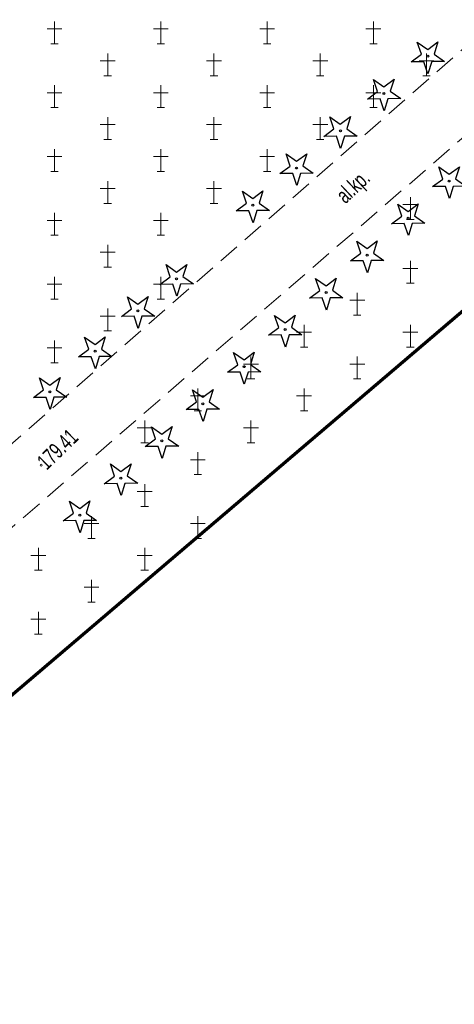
# Model space of a CAD drawing. Header units: metres. Extents: x 7429064 to 7431133, y 5709479 to 5714472.
# Tile 55 of 137: x 7429608 to 7429628, y 5709876 to 5709922. Entities that reach past the tile are written whole.
import ezdxf
from ezdxf.enums import TextEntityAlignment as Align

# ---------------------------------------------------------------- set-up
doc = ezdxf.new("R2010")
doc.units = ezdxf.units.M
for name, pattern in [('2_KTCR01', [1.5, 1, -0.5]), ('2_PTCM', [1.5, 1, -0.5]), ('3_KTCR01', [1.5, 1, -0.5]), ('3_PTCM', [1.5, 1, -0.5])]:
    doc.linetypes.add(name, pattern=pattern)
for name, color, linetype in [('_1_Mapa', 7, 'Continuous'), ('_1_X-REFY', 7, 'Continuous'), ('zzz.gaHSDomyslna', 7, 'Continuous')]:
    doc.layers.add(name, color=color, linetype=linetype)
for name, color, linetype, lineweight in [('_D_8_Wymiary', 7, 'Continuous', 20), ('gaPoziome', 7, 'Continuous', 30), ('KTCR_E_T_0', 252, 'Continuous', 15), ('KTCR_L_0', 252, '2_KTCR01', 18), ('OBOP_T_0', 82, 'Continuous', 30), ('PTCM_L_0', 252, '2_PTCM', 18), ('RTPW_T_1', 252, 'Continuous', 15), ('zakres', 252, 'Continuous', 70)]:
    doc.layers.add(name, color=color, linetype=linetype, lineweight=lineweight)
doc.styles.add('major_arial', font='arial.ttf')
doc.dimstyles.new('major_500', dxfattribs={"dimtxt": 0.8, "dimasz": 0.8, "dimexe": 0.5, "dimexo": 1, "dimgap": 0.3, "dimtad": 1, "dimzin": 1, "dimdsep": 46, "dimtxsty": 'major_arial', "dimcen": 0, "dimse1": 1, "dimse2": 1, "dimaunit": 1, "dimadec": 1, "dimazin": 0, "dimtfac": 1, "dimtix": 1, "dimtmove": 0, "dimatfit": 3, "dimfxl": 2, "dimfxlon": 1, "dimtolj": 1, "dimarcsym": 0})

# ---------------------------------------------------------------- blocks, each defined once
blk = doc.blocks.new('*D50')
at = {"layer": '_D_8_Wymiary', "color": 0, "lineweight": -2, "transparency": 16777216}
for p, q in [((7429570.955, 5709917.088), (7429569.055, 5709915.462)), ((7429569.956, 5709915.18), (7429572.817, 5709911.837)), ((7429573.337, 5709911.229), (7429572.957, 5709910.904))]:
    blk.add_line(p, q, dxfattribs=at)
at = {"layer": '_D_8_Wymiary', "color": 0, "transparency": 16777216}
for points in [[(7429570.057, 5709915.266), (7429569.854, 5709915.093), (7429569.435, 5709915.787)], [(7429572.918, 5709911.923), (7429572.715, 5709911.75), (7429573.337, 5709911.229)]]:
    blk.add_solid(points, dxfattribs=at)
at = {"layer": 'Defpoints', "color": 0, "transparency": 16777216}
for p in [(7429625.541, 5709963.807), (7429573.337, 5709911.229), (7429573.437, 5709911.315)]:
    blk.add_point(p, dxfattribs=at)
at = {"layer": '_D_8_Wymiary', "color": 0, "transparency": 16777216, "insert": (7429571.924, 5709913.969), "char_height": 0.8, "attachment_point": 5, "rotation": 310.559, "style": 'major_arial'}
blk.add_mtext('\\A1;6.00', dxfattribs=at)
blk = doc.blocks.new('*D78')
at = {"layer": '_D_8_Wymiary', "color": 0, "lineweight": -2, "transparency": 16777216}
for p, q in [((7429567.485, 5709918.067), (7429567.864, 5709918.392)), ((7429568.915, 5709916.395), (7429568.005, 5709917.459)), ((7429570.955, 5709917.088), (7429569.055, 5709915.462))]:
    blk.add_line(p, q, dxfattribs=at)
at = {"layer": '_D_8_Wymiary', "color": 0, "transparency": 16777216}
for points in [[(7429568.106, 5709917.546), (7429567.904, 5709917.372), (7429567.485, 5709918.067)], [(7429569.016, 5709916.482), (7429568.814, 5709916.309), (7429569.435, 5709915.787)]]:
    blk.add_solid(points, dxfattribs=at)
at = {"layer": 'Defpoints', "color": 0, "transparency": 16777216}
for p in [(7429625.541, 5709963.807), (7429567.456, 5709918.042), (7429567.485, 5709918.067)]:
    blk.add_point(p, dxfattribs=at)
at = {"layer": '_D_8_Wymiary', "color": 0, "transparency": 16777216, "insert": (7429568.998, 5709917.388), "char_height": 0.8, "attachment_point": 5, "rotation": 310.559, "style": 'major_arial'}
blk.add_mtext('\\A1;3.00', dxfattribs=at)
blk = doc.blocks.new('3_OBOP01_01')
at = {"linetype": 'Continuous'}
for p, q in [((-0.3012, 0.09375), (-0.4937, 0.6621)), ((-0.4937, 0.6621), (-0.0039, 0.31545)), ((-0.0039, 0.31545), (0.4771, 0.67415)), ((0.4771, 0.67415), (0.2988, 0.1012)), ((-0.78225, -0.26495), (-0.3012, 0.09375)), ((0.2988, 0.1012), (0.7886, -0.24545)), ((-0.18225, -0.2575), (-0.78225, -0.26495)), ((0.01025, -0.82585), (-0.18225, -0.2575)), ((0.1886, -0.2529), (0.01025, -0.82585)), ((0.7886, -0.24545), (0.1886, -0.2529))]:
    blk.add_line(p, q, dxfattribs=at)
blk.add_circle((0, 0), 0.045, dxfattribs=at)
blk = doc.blocks.new('3_PTCM01')
at = {"linetype": 'Continuous'}
for p, q in [((0, 0.525), (0, -0.525)), ((0.35, 0.175), (-0.35, 0.175)), ((-0.175, -0.525), (0.175, -0.525))]:
    blk.add_line(p, q, dxfattribs=at)
blk = doc.blocks.new('3_RTPW02')
at = {"linetype": 'Continuous'}
blk.add_circle((0, 0), 0.045, dxfattribs=at)
blk = doc.blocks.new('X-ref_MDCP_Szara')
at = {"layer": 'KTCR_L_0', "linetype": '3_KTCR01'}
for p, q in [((7429596.882, 5709893.236), (7429629.767, 5709921.994)), ((7429631.37, 5709919.196), (7429598.783, 5709891.039))]:
    blk.add_line(p, q, dxfattribs=at)
at = {"layer": 'PTCM_L_0', "linetype": '3_PTCM'}
for p, q in [((7429596.882, 5709893.236), (7429629.767, 5709921.994)), ((7429631.37, 5709919.196), (7429598.783, 5709891.039))]:
    blk.add_line(p, q, dxfattribs=at)
at = {"layer": 'zakres', "linetype": 'Continuous', "lineweight": 70, "flags": 128}
blk.add_lwpolyline([(7429664.145, 5709938.943), (7429404.226, 5709717.554)], dxfattribs=at)
at = {"layer": 'OBOP_T_0'}
for p in [(7429626.94, 5709920.63), (7429624.88, 5709918.88), (7429622.83, 5709917.12), (7429620.768, 5709915.372), (7429627.95, 5709914.76), (7429618.711, 5709913.62), (7429626.019, 5709913.017), (7429624.09, 5709911.27), (7429615.125, 5709910.165), (7429622.16, 5709909.52), (7429613.307, 5709908.655), (7429620.23, 5709907.78), (7429611.292, 5709906.754), (7429618.3, 5709906.03), (7429609.167, 5709904.844), (7429616.36, 5709904.28), (7429614.434, 5709902.539), (7429612.504, 5709900.792), (7429610.573, 5709899.046)]:
    blk.add_blockref('3_OBOP01_01', p, dxfattribs=at)
at = {"layer": 'PTCM_L_0'}
for p in [(7429609.382, 5709921.736), (7429614.382, 5709921.736), (7429619.382, 5709921.736), (7429624.382, 5709921.736), (7429611.882, 5709920.236), (7429616.882, 5709920.236), (7429621.882, 5709920.236), (7429626.882, 5709920.236), (7429609.382, 5709918.736), (7429614.382, 5709918.736), (7429619.382, 5709918.736), (7429624.382, 5709918.736), (7429611.882, 5709917.236), (7429616.882, 5709917.236), (7429621.882, 5709917.236), (7429609.382, 5709915.736), (7429614.382, 5709915.736), (7429619.382, 5709915.736), (7429611.882, 5709914.236), (7429616.882, 5709914.236), (7429626.122, 5709913.478), (7429609.382, 5709912.736), (7429614.382, 5709912.736), (7429611.882, 5709911.236), (7429626.122, 5709910.478), (7429609.382, 5709909.736), (7429614.382, 5709909.736), (7429623.622, 5709908.978), (7429611.882, 5709908.236), (7429621.122, 5709907.478), (7429626.122, 5709907.478), (7429609.382, 5709906.736), (7429618.622, 5709905.978), (7429623.622, 5709905.978), (7429616.122, 5709904.478), (7429621.122, 5709904.478), (7429613.622, 5709902.978), (7429618.622, 5709902.978), (7429616.122, 5709901.478), (7429613.622, 5709899.978), (7429611.122, 5709898.478), (7429616.122, 5709898.478), (7429608.622, 5709896.978), (7429613.622, 5709896.978), (7429611.122, 5709895.478), (7429608.622, 5709893.978)]:
    blk.add_blockref('3_PTCM01', p, dxfattribs=at)
at = {"layer": 'RTPW_T_1'}
blk.add_blockref('3_RTPW02', (7429608.75, 5709901.4), dxfattribs=at)
at = {"layer": 'KTCR_E_T_0', "width": 0.7}
blk.add_text('al.kp.', height=0.75, rotation=43.1759, dxfattribs=at).set_placement((7429623.482, 5709914.439), align=Align.MIDDLE)
at = {"layer": 'RTPW_T_1', "width": 0.7}
blk.add_text('179.41', height=0.75, rotation=44.137, dxfattribs=at).set_placement((7429608.75, 5709901.4), align=Align.MIDDLE_LEFT)
blk = doc.blocks.new('gaHSPos')
at = {"color": 0, "linetype": 'Continuous', "lineweight": 0}
blk.add_point((0, 0), dxfattribs=at)
blk = doc.blocks.new('*U272')
at = {"layer": 'zzz.gaHSDomyslna', "color": 140}
for points in [[(27.351, 23.408, 0.12, 0.12, 0), (30.389, 26.009, 0.12, 0.12, 0)], [(22.792, 19.507, 0.12, 0.12, 0), (25.831, 22.108, 0.12, 0.12, 0)], [(18.234, 15.606, 0.12, 0.12, 0), (21.273, 18.206, 0.12, 0.12, 0)], [(13.675, 11.704, 0.12, 0.12, 0), (16.714, 14.305, 0.12, 0.12, 0)], [(9.117, 7.803, 0.12, 0.12, 0), (12.156, 10.404, 0.12, 0.12, 0)], [(4.558, 3.901, 0.12, 0.12, 0), (7.597, 6.502, 0.12, 0.12, 0)], [(0, 0, 0.12, 0.12, 0), (3.039, 2.601, 0.12, 0.12, 0)]]:
    blk.add_lwpolyline(points, format="xyseb", dxfattribs=at)
at = {"color": 140}
for p in [(33.352, 28.545), (0, 0)]:
    blk.add_blockref('gaHSPos', p, dxfattribs=at)
blk = doc.blocks.new('X-ref_SOR')
at = {"layer": 'gaPoziome'}
blk.add_blockref('*U272', (7429581.127, 5709921.845), dxfattribs=at)

msp = doc.modelspace()

# ---------------------------------------------------------------- block references
at = {"layer": '_1_Mapa'}
msp.add_blockref('X-ref_MDCP_Szara', (0, 0), dxfattribs=at)
at = {"layer": '_1_X-REFY'}
msp.add_blockref('X-ref_SOR', (0, 0), dxfattribs=at)

# ---------------------------------------------------------------- dimensions: what is measured, and where the dimension line sits
at = {"layer": '_D_8_Wymiary'}
for base, p2, picture, middle in [((7429567.485, 5709918.067), (7429567.456, 5709918.042), '*D78', (7429568.998, 5709917.388)), ((7429573.337, 5709911.229), (7429573.437, 5709911.315), '*D50', (7429571.924, 5709913.969))]:
    dim = msp.add_linear_dim(base=base, p1=(7429625.541, 5709963.807), p2=p2, angle=130.559, dimstyle='major_500', override={"dimse1": 0, "dimse2": 0, "dimtmove": 1}, dxfattribs=at)
    dim.commit()
    dim.dimension.update_dxf_attribs({"geometry": picture, "text_midpoint": middle})

doc.saveas('drawing.dxf')
